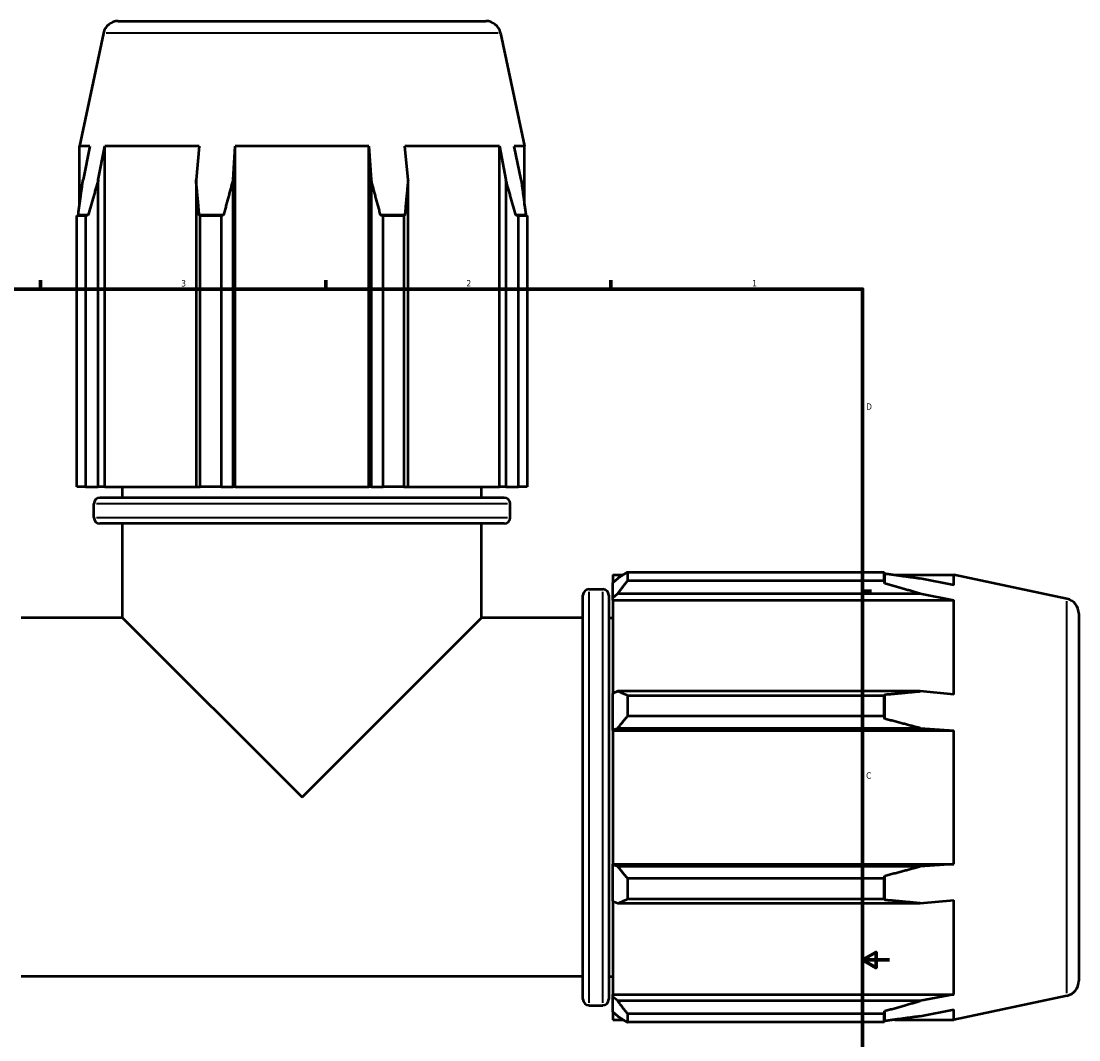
# Model space of a CAD drawing. Header units: inches. Extents: x -0.7 to 70.6, y -23.5 to 50.4.
# Tile 7 of 10: x 21 to 36.7, y 9.8 to 25. Entities that reach past the tile are written whole.
import ezdxf

# ---------------------------------------------------------------- set-up
doc = ezdxf.new("R2010")
doc.units = ezdxf.units.IN
doc.header["$MEASUREMENT"] = 0
for name, color, linetype, lineweight in [('Border (ANSI)', 7, 'Continuous', 70), ('Visible (ANSI)', 7, 'Continuous', 50), ('Visible Narrow (ANSI)', 7, 'Continuous', 35)]:
    doc.layers.add(name, color=color, linetype=linetype, lineweight=lineweight)
doc.styles.add('Note Text (ANSI)', font='tahoma.ttf')

# ---------------------------------------------------------------- blocks, each defined once
blk = doc.blocks.new('Borders Default Border')
at = {"layer": 'Border (ANSI)'}
for p, q in [((21.25, 21), (21.25, 21.134)), ((25.5, 21), (25.5, 21.134)), ((29.75, 21), (29.75, 21.134)), ((33.5, 16.5), (33.634, 16.5))]:
    blk.add_line(p, q, dxfattribs=at)
at = {"layer": 'Border (ANSI)', "flags": 128}
for points in [[(0.5, 1), (0.5, 21), (33.5, 21), (33.5, 1), (0.5, 1)], [(33.9, 11), (33.5, 11), (33.7, 11.115), (33.7, 10.885), (33.5, 11)]]:
    blk.add_lwpolyline(points, dxfattribs=at)
at = {"layer": 'Border (ANSI)', "color": 5, "true_color": 0x0000ff, "char_height": 0.0945, "attachment_point": 7, "style": 'Note Text (ANSI)'}
for s, insert in [('3', (23.346, 21.038)), ('2', (27.596, 21.04)), ('1', (31.854, 21.04)), ('D', (33.553, 19.203)), ('C', (33.552, 13.701))]:
    blk.add_mtext(s, dxfattribs=dict(at, insert=insert))

msp = doc.modelspace()

# ---------------------------------------------------------------- linework, layer by layer
at = {"layer": 'Visible (ANSI)'}
for p, q in [((22.409, 24.995), (27.885, 24.995)), ((22.189, 24.817), (21.831, 23.134)), ((28.105, 24.817), (28.462, 23.134)), ((21.985, 23.134), (21.831, 23.134)), ((21.831, 22.253), (21.831, 23.134)), ((21.985, 23.134), (21.883, 22.631)), ((22.111, 22.631), (22.206, 23.134)), ((23.616, 23.134), (22.206, 23.134)), ((22.206, 18.053), (22.206, 23.134)), ((23.616, 23.134), (23.567, 22.631)), ((24.118, 22.631), (24.15, 23.134)), ((26.144, 23.134), (24.15, 23.134)), ((24.15, 18.053), (24.15, 23.134)), ((26.144, 23.134), (26.176, 22.631)), ((26.144, 18.053), (26.144, 23.134)), ((26.727, 22.631), (26.678, 23.134)), ((28.088, 23.134), (26.678, 23.134)), ((28.088, 23.134), (28.183, 22.631)), ((28.088, 18.053), (28.088, 23.134)), ((28.411, 22.631), (28.309, 23.134)), ((28.462, 23.134), (28.309, 23.134)), ((28.462, 22.253), (28.462, 23.134)), ((22.111, 18.053), (22.111, 22.631)), ((23.567, 22.631), (23.567, 18.053)), ((24.118, 18.053), (24.118, 22.631)), ((26.176, 22.631), (26.176, 18.053)), ((26.727, 18.053), (26.727, 22.631)), ((28.183, 22.631), (28.183, 18.053)), ((21.921, 22.093), (21.792, 22.093)), ((21.792, 18.053), (21.792, 22.093)), ((21.961, 22.103), (21.811, 22.103)), ((21.921, 22.093), (21.921, 18.053)), ((23.977, 22.103), (23.616, 22.103)), ((23.94, 22.093), (23.628, 22.093)), ((23.628, 18.053), (23.628, 22.093)), ((23.94, 22.093), (23.94, 18.053)), ((26.678, 22.103), (26.317, 22.103)), ((26.665, 22.093), (26.354, 22.093)), ((26.354, 18.053), (26.354, 22.093)), ((26.665, 22.093), (26.665, 18.053)), ((28.482, 22.103), (28.333, 22.103)), ((28.501, 22.093), (28.372, 22.093)), ((28.372, 18.053), (28.372, 22.093)), ((28.501, 22.093), (28.501, 18.053)), ((21.921, 18.053), (21.792, 18.053)), ((21.921, 18.053), (22.111, 18.053)), ((22.206, 18.053), (22.111, 18.053)), ((22.206, 18.053), (23.567, 18.053)), ((22.473, 17.892), (22.473, 18.053)), ((23.567, 18.053), (23.628, 18.053)), ((23.94, 18.053), (23.628, 18.053)), ((23.94, 18.053), (24.118, 18.053)), ((24.15, 18.053), (24.118, 18.053)), ((24.15, 18.053), (26.144, 18.053)), ((26.176, 18.053), (26.144, 18.053)), ((26.176, 18.053), (26.354, 18.053)), ((26.665, 18.053), (26.354, 18.053)), ((26.665, 18.053), (26.727, 18.053)), ((26.727, 18.053), (28.088, 18.053)), ((27.821, 17.892), (27.821, 18.053)), ((28.183, 18.053), (28.088, 18.053)), ((28.183, 18.053), (28.372, 18.053)), ((28.501, 18.053), (28.372, 18.053)), ((22.135, 17.892), (28.159, 17.892)), ((22.045, 17.596), (22.045, 17.802)), ((28.248, 17.596), (28.248, 17.802)), ((28.159, 17.507), (22.135, 17.507)), ((22.473, 16.099), (22.473, 17.507)), ((27.821, 16.099), (27.821, 17.507)), ((29.78, 16.741), (29.78, 16.621)), ((29.78, 16.741), (29.932, 16.741)), ((29.994, 16.78), (29.994, 16.651)), ((29.994, 16.78), (33.82, 16.78)), ((33.82, 16.651), (33.82, 16.78)), ((33.829, 16.611), (33.829, 16.761)), ((33.979, 16.741), (34.861, 16.741)), ((36.544, 16.383), (34.861, 16.741)), ((34.861, 16.587), (34.861, 16.741)), ((29.851, 16.689), (29.78, 16.621)), ((29.78, 16.398), (29.78, 16.621)), ((33.82, 16.651), (29.994, 16.651)), ((34.861, 16.587), (34.358, 16.689)), ((29.332, 10.414), (29.332, 16.437)), ((29.422, 16.527), (29.628, 16.527)), ((29.718, 16.437), (29.718, 10.414)), ((29.78, 16.398), (29.851, 16.461)), ((29.78, 16.366), (29.78, 16.398)), ((29.851, 16.461), (34.358, 16.461)), ((34.358, 16.461), (34.861, 16.366)), ((29.78, 16.366), (29.78, 14.973)), ((29.78, 16.366), (34.861, 16.366)), ((34.861, 14.956), (34.861, 16.366)), ((22.473, 16.099), (20.961, 16.099)), ((22.473, 16.099), (25.147, 13.425)), ((25.147, 13.425), (27.821, 16.099)), ((29.332, 16.099), (27.821, 16.099)), ((29.718, 16.099), (29.78, 16.099)), ((36.722, 16.163), (36.722, 10.687)), ((29.851, 15.006), (29.78, 14.973)), ((29.78, 14.433), (29.78, 14.973)), ((34.358, 15.006), (29.851, 15.006)), ((34.861, 14.956), (34.358, 15.006)), ((29.994, 14.944), (29.994, 14.633)), ((29.994, 14.944), (33.82, 14.944)), ((33.82, 14.633), (33.82, 14.944)), ((33.829, 14.595), (33.829, 14.957)), ((33.82, 14.633), (29.994, 14.633)), ((29.78, 14.433), (29.851, 14.455)), ((29.78, 14.422), (29.78, 14.433)), ((29.78, 14.422), (29.78, 12.428)), ((29.78, 14.422), (34.861, 14.422)), ((29.851, 14.455), (34.358, 14.455)), ((34.358, 14.455), (34.861, 14.422)), ((34.861, 12.428), (34.861, 14.422)), ((29.78, 12.418), (29.78, 12.428)), ((29.78, 12.428), (34.861, 12.428)), ((29.851, 12.396), (29.78, 12.418)), ((29.78, 11.878), (29.78, 12.418)), ((34.358, 12.396), (29.851, 12.396)), ((34.861, 12.428), (34.358, 12.396)), ((29.994, 12.218), (29.994, 11.907)), ((29.994, 12.218), (33.82, 12.218)), ((33.82, 11.907), (33.82, 12.218)), ((33.829, 11.894), (33.829, 12.255)), ((29.78, 11.878), (29.851, 11.845)), ((29.78, 11.878), (29.78, 10.485)), ((29.851, 11.845), (34.358, 11.845)), ((33.82, 11.907), (29.994, 11.907)), ((34.358, 11.845), (34.861, 11.894)), ((34.861, 10.485), (34.861, 11.894)), ((29.332, 10.752), (20.961, 10.752)), ((29.718, 10.752), (29.78, 10.752)), ((29.78, 10.453), (29.78, 10.485)), ((29.78, 10.485), (34.861, 10.485)), ((29.851, 10.39), (29.78, 10.453)), ((29.78, 10.229), (29.78, 10.453)), ((34.861, 10.485), (34.358, 10.39)), ((36.544, 10.468), (34.861, 10.11)), ((29.422, 10.324), (29.628, 10.324)), ((34.358, 10.39), (29.851, 10.39)), ((34.358, 10.161), (34.861, 10.263)), ((34.861, 10.11), (34.861, 10.263)), ((29.78, 10.229), (29.851, 10.161)), ((29.78, 10.229), (29.78, 10.11)), ((29.78, 10.11), (29.932, 10.11)), ((29.994, 10.2), (29.994, 10.071)), ((29.994, 10.2), (33.82, 10.2)), ((33.82, 10.071), (33.82, 10.2)), ((33.829, 10.09), (33.829, 10.24)), ((33.979, 10.11), (34.861, 10.11)), ((33.82, 10.071), (29.994, 10.071))]:
    msp.add_line(p, q, dxfattribs=at)
for centre, radius, start, end in [((22.409, 24.771), 0.225, 90, 168), ((27.885, 24.771), 0.225, 12, 90), ((22.135, 17.802), 0.0898, 90, 180), ((28.159, 17.802), 0.0898, 0, 90), ((22.135, 17.596), 0.0898, 180, 270), ((28.159, 17.596), 0.0898, 270, 0), ((29.422, 16.437), 0.0898, 90, 180), ((29.628, 16.437), 0.0898, 0, 90), ((36.497, 16.163), 0.225, 0, 78), ((36.497, 10.687), 0.225, 282, 0), ((29.422, 10.414), 0.0898, 180, 270), ((29.628, 10.414), 0.0898, 270, 0)]:
    msp.add_arc(centre, radius, start, end, dxfattribs=at)
for points, weights in [([(21.811, 22.103), (21.848, 22.375), (21.883, 22.631)], [1, 1.00169254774, 1.00287134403]), ([(22.111, 22.631), (22.037, 22.375), (21.961, 22.103)], [1.00287134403, 1.00169254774, 1]), ([(23.616, 22.103), (23.591, 22.375), (23.567, 22.631)], [1, 1.00169254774, 1.00287134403]), ([(24.118, 22.631), (24.048, 22.375), (23.977, 22.103)], [1.00287134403, 1.00169254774, 1]), ([(26.317, 22.103), (26.245, 22.375), (26.176, 22.631)], [1, 1.00169254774, 1.00287134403]), ([(26.727, 22.631), (26.703, 22.375), (26.678, 22.103)], [1.00287134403, 1.00169254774, 1]), ([(28.333, 22.103), (28.256, 22.375), (28.183, 22.631)], [1, 1.00169254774, 1.00287134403]), ([(28.411, 22.631), (28.446, 22.375), (28.482, 22.103)], [1.00287134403, 1.00169254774, 1]), ([(21.792, 22.093), (21.802, 22.098), (21.811, 22.103)], [1, 1.00001731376, 1]), ([(21.961, 22.103), (21.941, 22.098), (21.921, 22.093)], [1, 1.00001731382, 1]), ([(23.628, 22.093), (23.622, 22.098), (23.616, 22.103)], [1, 1.00001731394, 1]), ([(23.977, 22.103), (23.958, 22.098), (23.94, 22.093)], [1, 1.0000173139, 1]), ([(26.354, 22.093), (26.335, 22.098), (26.317, 22.103)], [1, 1.00001731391, 1]), ([(26.678, 22.103), (26.672, 22.098), (26.665, 22.093)], [1, 1.00001731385, 1]), ([(28.372, 22.093), (28.352, 22.098), (28.333, 22.103)], [1, 1.00001731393, 1]), ([(28.482, 22.103), (28.492, 22.098), (28.501, 22.093)], [1, 1.00001731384, 1]), ([(29.994, 16.78), (29.92, 16.734), (29.851, 16.689)], [1.02000778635, 1.01405770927, 1.0073193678]), ([(33.82, 16.78), (33.824, 16.77), (33.829, 16.761)], [1, 1.00001731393, 1]), ([(33.829, 16.761), (34.102, 16.725), (34.358, 16.689)], [1, 1.00156131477, 1.00260858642]), ([(29.851, 16.461), (29.92, 16.554), (29.994, 16.651)], [1.0073193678, 1.01405770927, 1.02000778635]), ([(33.829, 16.611), (33.824, 16.631), (33.82, 16.651)], [1, 1.0000173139, 1]), ([(34.358, 16.461), (34.102, 16.535), (33.829, 16.611)], [1.00260858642, 1.00156131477, 1]), ([(29.994, 14.944), (29.92, 14.975), (29.851, 15.006)], [1.02000778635, 1.01405770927, 1.0073193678]), ([(33.829, 14.957), (34.102, 14.982), (34.358, 15.006)], [1, 1.00156131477, 1.00260858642]), ([(33.82, 14.944), (33.824, 14.95), (33.829, 14.957)], [1, 1.00001731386, 1]), ([(29.851, 14.455), (29.92, 14.542), (29.994, 14.633)], [1.0073193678, 1.01405770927, 1.02000778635]), ([(33.829, 14.595), (33.824, 14.614), (33.82, 14.633)], [1, 1.0000173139, 1]), ([(34.358, 14.455), (34.102, 14.524), (33.829, 14.595)], [1.00260858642, 1.00156131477, 1]), ([(29.994, 12.218), (29.92, 12.309), (29.851, 12.396)], [1.02000778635, 1.01405770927, 1.0073193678]), ([(33.829, 12.255), (34.102, 12.327), (34.358, 12.396)], [1, 1.00156131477, 1.00260858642]), ([(33.82, 12.218), (33.824, 12.237), (33.829, 12.255)], [1, 1.00001731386, 1]), ([(29.851, 11.845), (29.92, 11.875), (29.994, 11.907)], [1.0073193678, 1.01405770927, 1.02000778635]), ([(33.829, 11.894), (33.824, 11.901), (33.82, 11.907)], [1, 1.00001731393, 1]), ([(34.358, 11.845), (34.102, 11.869), (33.829, 11.894)], [1.00260858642, 1.00156131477, 1]), ([(29.994, 10.2), (29.92, 10.297), (29.851, 10.39)], [1.02000778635, 1.01405770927, 1.0073193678]), ([(33.829, 10.24), (34.102, 10.316), (34.358, 10.39)], [1, 1.00156131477, 1.00260858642]), ([(29.851, 10.161), (29.92, 10.117), (29.994, 10.071)], [1.0073193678, 1.01405770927, 1.02000778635]), ([(33.82, 10.2), (33.824, 10.22), (33.829, 10.24)], [1, 1.00001731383, 1]), ([(33.829, 10.09), (33.824, 10.08), (33.82, 10.071)], [1, 1.00001731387, 1]), ([(34.358, 10.161), (34.102, 10.126), (33.829, 10.09)], [1.00260858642, 1.00156131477, 1])]:
    msp.add_rational_spline(points, weights, degree=2, dxfattribs=at)
at = {"layer": 'Visible Narrow (ANSI)'}
for p, q in [((28.068, 24.817), (22.226, 24.817)), ((28.21, 17.802), (22.083, 17.802)), ((22.083, 17.596), (28.21, 17.596)), ((29.422, 16.489), (29.422, 10.362)), ((29.628, 10.362), (29.628, 16.489)), ((36.544, 10.504), (36.544, 16.347))]:
    msp.add_line(p, q, dxfattribs=at)

# ---------------------------------------------------------------- block references
msp.add_blockref('Borders Default Border', (0, 0))

doc.saveas('drawing.dxf')
